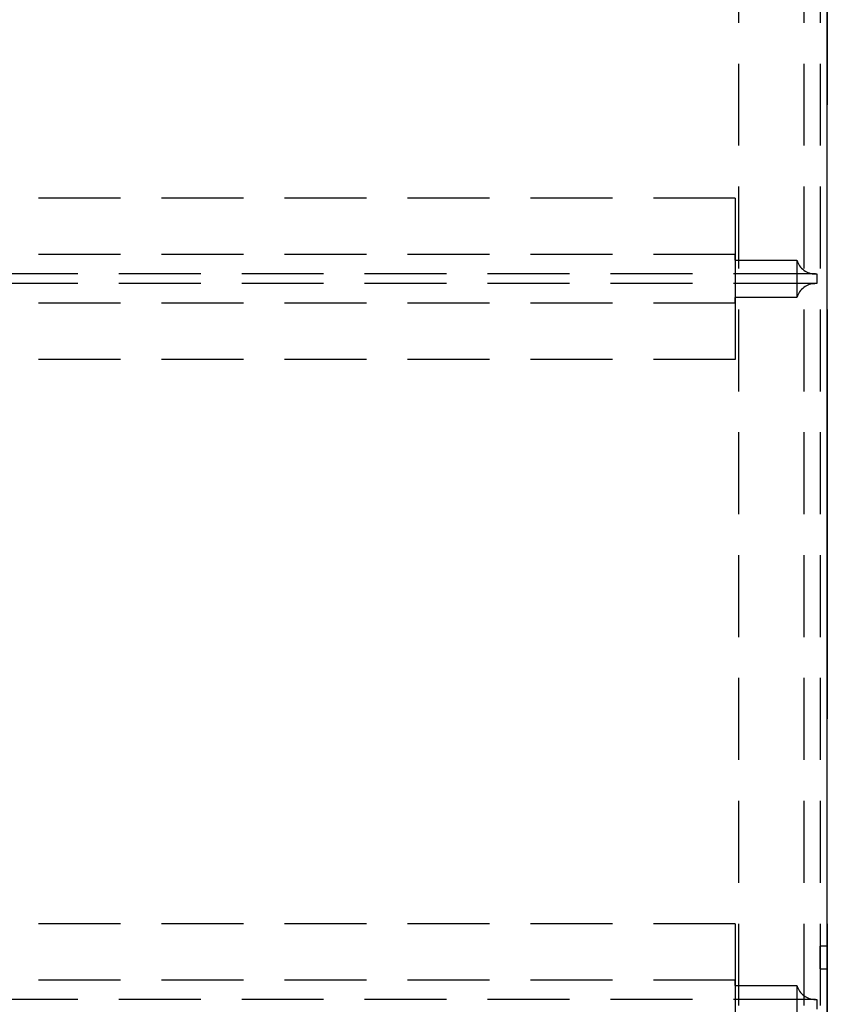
# Model space of a CAD drawing. Header units: millimetres. Extents: x 146126 to 148218, y 45487 to 48965.
# Tile 10 of 14: x 147662 to 148163, y 46687 to 47298. Entities that reach past the tile are written whole.
import ezdxf

# ---------------------------------------------------------------- set-up
doc = ezdxf.new("R2010")
doc.units = ezdxf.units.MM
doc.header["$LTSCALE"] = 200
doc.linetypes.add('HIDDEN', pattern=[1.905, 1.27, -0.635])
doc.layers.add('Caillebotis', color=1, linetype='Continuous')
doc.layers.add('Plancher intermediaire', color=7, linetype='Continuous')

msp = doc.modelspace()

# ---------------------------------------------------------------- linework, layer by layer
at = {"layer": 'Caillebotis'}
msp.add_line((148162.5, 45486.91), (148162.5, 48636.91), dxfattribs=at)
at = {"layer": 'Plancher intermediaire', "linetype": 'HIDDEN', "ltscale": 0.2}
for p, q in [((148107.5, 48641.91), (148107.5, 46636.91)), ((148107.5, 48641.91), (148107.5, 46631.91)), ((148148, 48641.91), (148148, 46631.91)), ((148158, 48641.91), (148158, 46631.91)), ((148105.5, 47186.91), (147264.5, 47186.91)), ((148105.5, 47151.91), (147264.5, 47151.91)), ((148155.17, 47139.91), (147218.33, 47139.91)), ((148155.17, 47133.91), (147218.33, 47133.91)), ((148105.5, 47121.91), (147264.5, 47121.91)), ((148105.5, 47086.91), (147264.5, 47086.91)), ((148105.5, 46736.91), (146157.5, 46736.91)), ((148105.5, 46736.91), (148105.5, 46636.91)), ((148105.5, 46736.91), (148105.5, 46701.91)), ((148105.5, 46701.91), (146157.5, 46701.91)), ((148105.5, 46701.91), (148105.5, 46698.48)), ((148105.5, 46698.48), (148105.5, 46701.91)), ((148105.5, 46698.48), (148143.67, 46698.48)), ((148105.5, 46698.48), (148105.5, 46675.33)), ((148143.67, 46698.48), (148143.67, 46675.33)), ((148155.17, 46689.91), (146157.5, 46689.91))]:
    msp.add_line(p, q, dxfattribs=at)
at = {"layer": 'Plancher intermediaire', "linetype": 'HIDDEN'}
for p, q in [((148162.5, 48641.91), (148162.5, 46631.91)), ((148105.5, 47186.91), (148105.5, 47086.91)), ((148105.5, 47186.91), (148105.5, 47151.91)), ((148105.5, 47151.91), (148105.5, 47148.48)), ((148105.5, 47148.48), (148105.5, 47151.91)), ((148105.5, 47148.48), (148143.67, 47148.48)), ((148105.5, 47148.48), (148105.5, 47125.33)), ((148143.67, 47148.48), (148143.67, 47125.33)), ((148155.17, 47139.91), (148156, 47139.91)), ((148156, 47139.91), (148156, 47133.91)), ((148156, 47133.91), (148155.17, 47133.91)), ((148143.67, 47125.33), (148105.5, 47125.33)), ((148105.5, 47125.33), (148105.5, 47121.91)), ((148105.5, 47121.91), (148105.5, 47125.33)), ((148105.5, 47121.91), (148105.5, 47086.91)), ((148158, 46708.91), (148158, 46722.91)), ((148162.5, 46722.91), (148158, 46722.91)), ((148162.5, 46708.91), (148162.5, 46722.91)), ((148158, 46708.91), (148162.5, 46708.91)), ((148155.17, 46689.91), (148156, 46689.91)), ((148156, 46689.91), (148156, 46683.91))]:
    msp.add_line(p, q, dxfattribs=at)
for centre, start, end in [((148155.17, 47151.91), 196.59784, 270), ((148155.17, 47121.91), 90, 163.40216)]:
    msp.add_arc(centre, 12, start, end, dxfattribs=at)
at = {"layer": 'Plancher intermediaire', "linetype": 'HIDDEN', "ltscale": 0.2}
msp.add_arc((148155.17, 46701.91), 12, 196.59784, 270, dxfattribs=at)

doc.saveas('drawing.dxf')
